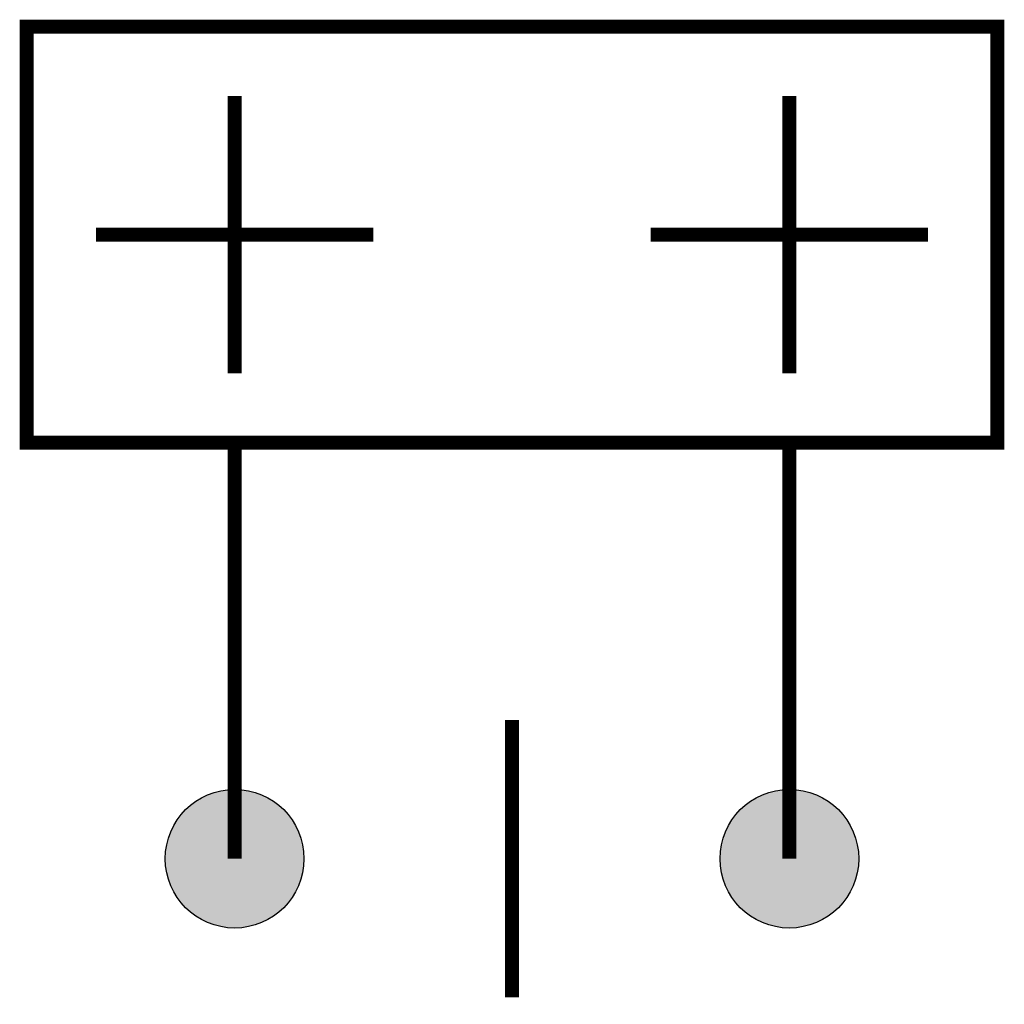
# Model space of a CAD drawing. Header units: inches. Extents: x -3.55 to 3.55, y -1.05 to 6.05.
import ezdxf

# ---------------------------------------------------------------- set-up
doc = ezdxf.new("R2010")
doc.units = ezdxf.units.IN
doc.header["$MEASUREMENT"] = 0

# ---------------------------------------------------------------- blocks, each defined once
blk = doc.blocks.new('A$C199A22AE')
h = blk.add_hatch(color=256)
edge = h.paths.add_edge_path()
edge.add_arc((0.5, 0.5), 0.5, 0, 360)
blk.add_circle((0.5, 0.5), 0.5)

msp = doc.modelspace()

# ---------------------------------------------------------------- linework, layer by layer
at = {"color": 7, "const_width": 0.1}
msp.add_lwpolyline([(-3.5, 6), (3.5, 6), (3.5, 3), (-3.5, 3)], close=True, dxfattribs=at)
for points in [[(-2, 5.5), (-2, 3.5)], [(2, 5.5), (2, 3.5)], [(-3, 4.5), (-1, 4.5)], [(1, 4.5), (3, 4.5)], [(-2, 3), (-2, 0)], [(2, 3), (2, 0)], [(0, 1), (0, -1)]]:
    msp.add_lwpolyline(points, dxfattribs=at)

# ---------------------------------------------------------------- block references
at = {"color": 7}
for p in [(-2.5, -0.5), (1.5, -0.5)]:
    msp.add_blockref('A$C199A22AE', p, dxfattribs=at)

doc.saveas('drawing.dxf')
